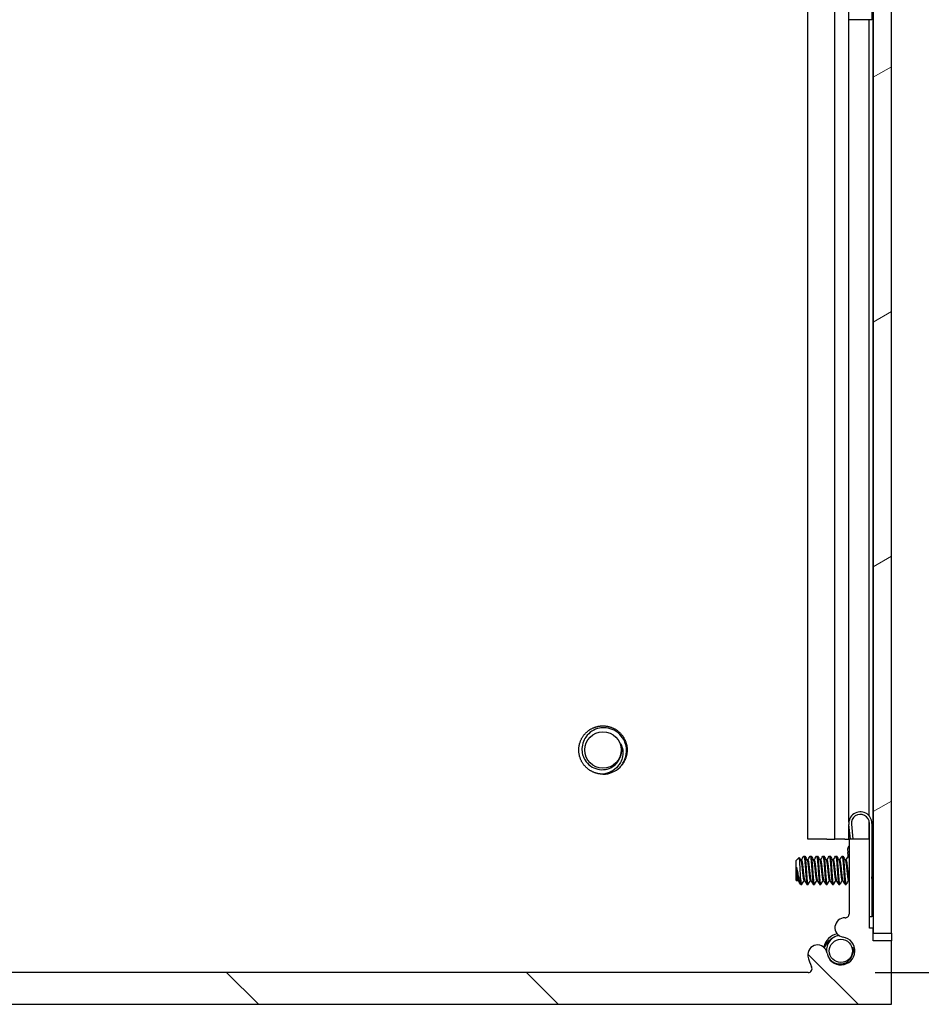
# Model space of a CAD drawing. Header units: millimetres. Extents: x 64 to 1798, y 64 to 1387.
# Tile 6 of 65: x 973 to 1063, y 470 to 568. Entities that reach past the tile are written whole.
import ezdxf

# ---------------------------------------------------------------- set-up
doc = ezdxf.new("R2010")
doc.units = ezdxf.units.MM
doc.header["$LTSCALE"] = 6.666667
for name, color, linetype, lineweight in [('Dimension (ANSI)', 7, 'Continuous', 25), ('Hatch (ANSI)', 7, 'Continuous', 18), ('Visible (ANSI)', 7, 'Continuous', 25)]:
    doc.layers.add(name, color=color, linetype=linetype, lineweight=lineweight)
doc.styles.add('Note Text (ANSI)', font='tahoma.ttf')
doc.dimstyles.new('Default - mm (ANSI)', dxfattribs={"dimscale": 6.666667, "dimtxt": 1.75, "dimasz": 1.5, "dimexe": 2, "dimexo": 1, "dimgap": 0.8, "dimtad": 0, "dimtih": 1, "dimtoh": 1, "dimrnd": 1e-08, "dimzin": 0, "dimdsep": 46, "dimtxsty": 'Note Text (ANSI)', "dimblk": 'Filled-2', "dimcen": 0.09, "dimdle": 10, "dimclrd": 256, "dimclre": 256, "dimclrt": 256, "dimadec": 1, "dimazin": 0, "dimtfac": 1.741714, "dimtofl": 0, "dimtmove": 0, "dimatfit": 3, "dimldrblk": 'Filled-1', "dimfxl": 1, "dimtolj": 1, "dimtzin": 0, "dimlwd": -1, "dimlwe": -1, "dimarcsym": 0})

# ---------------------------------------------------------------- blocks, each defined once
blk = doc.blocks.new('Filled-2')
at = {"color": 0}
for p, q in [((0, 0), (-1, 0.1667)), ((-1, 0.1667), (-1, -0.1667)), ((-1, 0), (0, 0)), ((-1, -0.1667), (0, 0))]:
    blk.add_line(p, q, dxfattribs=at)
at = {"color": 0, "flags": 128}
blk.add_lwpolyline([(-1, -0.1667), (0, 0), (-1, 0.1667), (-1, -0.1667)], dxfattribs=at)
at = {"color": 0}
blk.add_solid([(-1, -0.1667), (0, 0), (-1, 0.1667), (-1, -0.1667)], dxfattribs=at)
blk = doc.blocks.new('*D11')
at = {"layer": 'Defpoints', "color": 0, "transparency": 16777216}
for p in [(1052.027, 1025.279), (1134.705, 1025.279), (1052.027, 472.849)]:
    blk.add_point(p, dxfattribs=at)
at = {"layer": 'Dimension (ANSI)', "transparency": 16777216}
for p, q in [((1058.694, 1025.279), (1148.038, 1025.279)), ((1134.705, 1015.279), (1134.705, 773.438)), ((1134.705, 482.849), (1134.705, 724.69)), ((1058.694, 472.849), (1148.038, 472.849))]:
    blk.add_line(p, q, dxfattribs=at)
at = {"layer": 'Dimension (ANSI)', "transparency": 16777216, "xscale": 10, "yscale": 10, "zscale": 10}
for p, rotation in [((1134.705, 1025.279), 90), ((1134.705, 472.849), 270)]:
    blk.add_blockref('Filled-2', p, dxfattribs=dict(at, rotation=rotation))
at = {"layer": 'Dimension (ANSI)', "transparency": 16777216, "char_height": 11.66667, "attachment_point": 5, "style": 'Note Text (ANSI)'}
for s, insert in [('\\A1; 552.43 mm', (1134.705, 760.474)), ('\\A1;[21.749 in]', (1134.705, 736.099))]:
    blk.add_mtext(s, dxfattribs=dict(at, insert=insert))
blk = doc.blocks.new('Filled-1')
at = {"color": 0}
for p, q in [((0, 0), (-1, 0.3333)), ((-1, 0.3333), (-1, -0.3333)), ((-1, 0), (0, 0)), ((-1, -0.3333), (0, 0))]:
    blk.add_line(p, q, dxfattribs=at)
at = {"color": 0, "flags": 128}
blk.add_lwpolyline([(-1, -0.3333), (0, 0), (-1, 0.3333), (-1, -0.3333)], dxfattribs=at)
at = {"color": 0}
blk.add_solid([(-1, -0.3333), (0, 0), (-1, 0.3333), (-1, -0.3333)], dxfattribs=at)

msp = doc.modelspace()

# ---------------------------------------------------------------- hatches: boundary and pattern name
at = {"layer": 'Hatch (ANSI)'}
h = msp.add_hatch(dxfattribs=at)
h.set_pattern_fill('ANSI31', color=256, scale=169.333333, angle=-15, style=0)
h.set_pattern_definition([(30, (0, 0), (-10.58333, 18.33087), [])])
h.paths.add_polyline_path([(1060.3237, 1021.3647), (1058.5203, 1021.3647), (1058.5203, 476.7633), (1060.3237, 476.7633)])
h = msp.add_hatch(dxfattribs=at)
h.set_pattern_fill('ANSI31', color=256, scale=169.333333, angle=90, style=0)
h.set_pattern_definition([(135, (0, 0), (-14.9671, -14.9671), [])])
edge = h.paths.add_edge_path()
edge.add_line((883.2987, 476.024), (883.2987, 469.674))
edge.add_line((883.2987, 469.674), (1060.3367, 469.674))
edge.add_line((1060.3367, 469.674), (1060.3367, 476.024))
edge.add_line((1060.3367, 476.024), (1058.5077, 476.024))
edge.add_line((1058.5077, 476.024), (1058.5077, 477.294))
edge.add_line((1058.5077, 477.294), (1058.1267, 477.294))
edge.add_line((1058.1267, 477.294), (1058.1267, 486.184))
edge.add_line((1058.1267, 486.184), (1056.0947, 486.184))
edge.add_line((1056.0947, 486.184), (1056.0947, 478.6853))
edge.add_ellipse((1055.7137, 478.6853), major_axis=(0.381, 0), ratio=1, start_angle=267.543268, end_angle=360, ccw=False)
edge.add_ellipse((1055.656, 477.3403), major_axis=(0.0414, 0.9643), ratio=1, start_angle=0, end_angle=173.339678)
edge.add_ellipse((1055.2817, 475.008), major_axis=(0.2214, 1.3794), ratio=1, start_angle=108.234109, end_angle=360, ccw=False)
edge.add_ellipse((1052.9494, 474.6337), major_axis=(0.953, 0.1529), ratio=1, start_angle=0, end_angle=180)
edge.add_ellipse((1055.2817, 475.008), major_axis=(-3.2854, -0.5272), ratio=1, start_angle=0, end_angle=19.532567)
edge.add_ellipse((1052.0274, 473.23), major_axis=(0.3344, 0.1827), ratio=1, start_angle=241.350379, end_angle=360, ccw=False)
edge.add_line((1052.0274, 472.849), (891.6081, 472.849))
edge.add_ellipse((891.6081, 473.23), major_axis=(0, -0.381), ratio=1, start_angle=241.350379, end_angle=360, ccw=False)
edge.add_ellipse((888.3537, 475.008), major_axis=(2.92, -1.5953), ratio=1, start_angle=0, end_angle=19.532567)
edge.add_ellipse((890.6861, 474.6337), major_axis=(0.953, -0.1529), ratio=1, start_angle=0, end_angle=180)
edge.add_ellipse((888.3537, 475.008), major_axis=(1.3794, -0.2214), ratio=1, start_angle=108.234109, end_angle=360, ccw=False)
edge.add_ellipse((887.9794, 477.3403), major_axis=(0.1529, -0.953), ratio=1, start_angle=0, end_angle=173.339678)
edge.add_ellipse((887.9217, 478.6853), major_axis=(0.0163, -0.3806), ratio=1, start_angle=267.543268, end_angle=360, ccw=False)
edge.add_line((887.5407, 478.6853), (887.5407, 486.184))
edge.add_line((887.5407, 486.184), (885.5087, 486.184))
edge.add_line((885.5087, 486.184), (885.5087, 477.294))
edge.add_line((885.5087, 477.294), (885.1277, 477.294))
edge.add_line((885.1277, 477.294), (885.1277, 476.024))
edge.add_line((885.1277, 476.024), (883.2987, 476.024))

# ---------------------------------------------------------------- linework, layer by layer
at = {"layer": 'Visible (ANSI)'}
for p, q in [((1058.5203, 1021.3647), (1058.5203, 476.7633)), ((1060.3237, 476.7633), (1060.3237, 1021.3647)), ((1056.0637, 568.014), (1056.0637, 574.514)), ((1058.3637, 574.514), (1058.3637, 568.014)), ((1051.9712, 486.174), (1051.9712, 569.8416)), ((1054.6778, 486.174), (1054.6778, 570.0942)), ((1058.4947, 486.174), (1058.4947, 569.9688)), ((1058.3637, 568.014), (1056.0637, 568.014)), ((1056.0817, 487.8561), (1056.0817, 568.014)), ((1058.1137, 488.4809), (1058.1137, 568.014)), ((1058.1137, 486.184), (1058.1137, 487.9014)), ((1056.0817, 486.174), (1056.0817, 487.6419)), ((1056.2383, 486.184), (1056.0833, 487.6261)), ((1056.3319, 487.6528), (1056.4897, 486.184)), ((1058.1267, 486.184), (1058.1267, 487.749)), ((1058.3767, 487.749), (1058.3767, 478.399)), ((1053.8894, 486.174), (1051.9712, 486.174)), ((1053.8894, 486.174), (1054.6778, 486.174)), ((1055.6844, 486.174), (1054.6778, 486.174)), ((1055.6844, 486.174), (1056.0817, 486.174)), ((1056.0817, 486.174), (1056.0947, 486.174)), ((1058.1267, 486.184), (1056.0947, 486.184)), ((1056.0947, 486.184), (1056.0947, 478.6853)), ((1058.1267, 477.294), (1058.1267, 486.184)), ((1058.3767, 486.174), (1058.4947, 486.174)), ((1058.4947, 486.174), (1058.5203, 486.174)), ((1055.9434, 485.1843), (1055.9801, 484.8433)), ((1056.03, 484.3792), (1055.9801, 484.8433)), ((1050.7987, 484.0086), (1051.1218, 484.3317)), ((1050.7987, 484.0086), (1050.7987, 482.1163)), ((1051.2849, 484.0553), (1051.3544, 484.0553)), ((1051.5925, 484.4849), (1051.6719, 484.4849)), ((1051.9199, 484.0553), (1051.9894, 484.0553)), ((1052.2275, 484.4849), (1052.3069, 484.4849)), ((1052.5549, 484.0553), (1052.6244, 484.0553)), ((1052.8625, 484.4849), (1052.9419, 484.4849)), ((1053.1899, 484.0553), (1053.2594, 484.0553)), ((1053.4975, 484.4849), (1053.5769, 484.4849)), ((1053.8249, 484.0553), (1053.8944, 484.0553)), ((1054.1325, 484.4849), (1054.2119, 484.4849)), ((1054.4599, 484.0553), (1054.5294, 484.0553)), ((1054.7675, 484.4849), (1054.8469, 484.4849)), ((1055.0949, 484.0553), (1055.1644, 484.0553)), ((1055.4025, 484.4849), (1055.4819, 484.4849)), ((1055.7299, 484.0553), (1055.7994, 484.0553)), ((1058.3767, 484.2397), (1058.5203, 484.3833)), ((1050.8454, 483.3856), (1050.8454, 482.6178)), ((1050.7987, 482.1163), (1050.9175, 481.9976)), ((1050.9575, 482.0697), (1051.0269, 482.0697)), ((1051.275, 481.6401), (1051.275, 482.0659)), ((1051.5925, 482.0697), (1051.6619, 482.0697)), ((1052.2275, 482.0697), (1052.2969, 482.0697)), ((1052.8625, 482.0697), (1052.9319, 482.0697)), ((1053.4975, 482.0697), (1053.5669, 482.0697)), ((1054.1325, 482.0697), (1054.2019, 482.0697)), ((1054.7675, 482.0697), (1054.8369, 482.0697)), ((1055.4025, 482.0697), (1055.4719, 482.0697)), ((1056.0375, 482.0697), (1056.0947, 482.0697)), ((1051.275, 481.6401), (1051.3544, 481.6401)), ((1051.91, 481.6401), (1051.9894, 481.6401)), ((1052.545, 481.6401), (1052.6244, 481.6401)), ((1053.18, 481.6401), (1053.2594, 481.6401)), ((1053.815, 481.6401), (1053.8944, 481.6401)), ((1054.45, 481.6401), (1054.5294, 481.6401)), ((1055.085, 481.6401), (1055.1644, 481.6401)), ((1055.72, 481.6401), (1055.7994, 481.6401)), ((1058.4401, 481.8219), (1058.5203, 481.7417)), ((1056.0833, 478.6009), (1056.0856, 478.6026)), ((1056.0848, 478.5989), (1056.0833, 478.6009)), ((1058.3767, 478.399), (1058.1267, 478.399)), ((1058.5077, 477.294), (1058.1267, 477.294)), ((1058.5077, 476.024), (1058.5077, 477.294)), ((1060.3367, 476.024), (1058.5077, 476.024)), ((1058.5203, 476.7633), (1060.3237, 476.7633)), ((1060.3237, 476.7633), (1060.3237, 476.024)), ((1060.3367, 469.674), (1060.3367, 476.024)), ((1052.0274, 472.849), (891.6081, 472.849)), ((883.2987, 469.674), (1060.3367, 469.674))]:
    msp.add_line(p, q, dxfattribs=at)
for centre, radius in [((1031.5297, 495.074), 1.8177), ((1055.2817, 475.008), 1.1573)]:
    msp.add_circle(centre, radius, dxfattribs=at)
for centre, radius, start, end in [((1031.5297, 495.074), 1.876, 333.644372, 18.644372), ((1031.5297, 495.074), 2.413, 270, 315), ((1057.2267, 487.749), 1.15, 0, 186.134146), ((1057.2267, 487.749), 0.9, 0, 186.134146), ((1056.5363, 485.0918), 0.6, 137.382808, 171.134146), ((1055.656, 477.3403), 0.9652, 87.543268, 260.882946), ((1055.7137, 478.6853), 0.381, 267.543268, 0), ((1055.2817, 475.008), 1.75, 102.031061, 167.968939), ((1055.2817, 475.008), 1.397, 189.117054, 80.882946), ((1052.9494, 474.6337), 0.9652, 9.117054, 189.117054), ((1055.2817, 475.008), 1.2156, 333.644372, 18.644372), ((1055.2817, 475.008), 3.3274, 189.117054, 208.649621), ((1052.0274, 473.23), 0.381, 270, 28.649621)]:
    msp.add_arc(centre, radius, start, end, dxfattribs=at)
for points, weights, knots in [([(1029.1167, 495.074), (1029.1167, 496.0735), (1029.8235, 496.7802), (1030.5302, 497.487), (1031.5297, 497.487), (1032.5292, 497.487), (1033.236, 496.7802), (1033.9427, 496.0735), (1033.9427, 495.074)], [1, 0.923879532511, 1, 0.923879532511, 1, 0.923879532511, 1, 0.923879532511, 1], [0.076923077, 0.076923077, 0.076923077, 0.086538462, 0.086538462, 0.096153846, 0.096153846, 0.105769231, 0.105769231, 0.115384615, 0.115384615, 0.115384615]), ([(1031.5297, 492.661), (1030.5302, 492.661), (1029.8235, 493.3677), (1029.1167, 494.0745), (1029.1167, 495.074)], [1, 0.923879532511, 1, 0.923879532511, 1], [0.057692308, 0.057692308, 0.057692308, 0.067307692, 0.067307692, 0.076923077, 0.076923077, 0.076923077]), ([(1051.2946, 484.038), (1051.3123, 484.0067), (1051.3279, 483.9223), (1051.3808, 483.6357), (1051.4337, 483.0625), (1051.4867, 482.4893), (1051.5396, 482.2027), (1051.5641, 482.0697), (1051.5925, 482.0697)], [0.941196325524, 0.956426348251, 1, 0.866025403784, 1, 0.866025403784, 1, 0.933012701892, 0.933012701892], [0.079945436, 0.079945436, 0.079945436, 0.083333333, 0.083333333, 0.09375, 0.09375, 0.104166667, 0.104166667, 0.109375, 0.109375, 0.109375]), ([(1051.3544, 484.0553), (1051.3827, 484.0553), (1051.4073, 483.9223), (1051.4602, 483.6357), (1051.5131, 483.0625), (1051.566, 482.4893), (1051.6189, 482.2027), (1051.6345, 482.1183), (1051.6522, 482.0869)], [0.933012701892, 0.933012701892, 1, 0.866025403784, 1, 0.866025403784, 1, 0.956426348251, 0.941196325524], [0.078125, 0.078125, 0.078125, 0.083333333, 0.083333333, 0.09375, 0.09375, 0.104166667, 0.104166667, 0.107554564, 0.107554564, 0.107554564]), ([(1051.5785, 484.4725), (1051.6142, 484.5363), (1051.6454, 484.2943), (1051.6983, 483.8837), (1051.7512, 483.0625)], [0.937106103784, 0.916453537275, 1, 0.866025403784, 1], [0.076837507, 0.076837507, 0.076837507, 0.083333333, 0.083333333, 0.09375, 0.09375, 0.09375]), ([(1051.6719, 484.4849), (1051.7002, 484.4849), (1051.7248, 484.2943), (1051.7777, 483.8837), (1051.8306, 483.0625)], [0.933012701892, 0.933012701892, 1, 0.866025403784, 1], [0.140625, 0.140625, 0.140625, 0.145833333, 0.145833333, 0.15625, 0.15625, 0.15625]), ([(1051.9296, 484.038), (1051.9473, 484.0067), (1051.9629, 483.9223), (1052.0158, 483.6357), (1052.0687, 483.0625), (1052.1217, 482.4893), (1052.1746, 482.2027), (1052.1991, 482.0697), (1052.2275, 482.0697)], [0.941196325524, 0.956426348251, 1, 0.866025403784, 1, 0.866025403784, 1, 0.933012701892, 0.933012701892], [0.142445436, 0.142445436, 0.142445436, 0.145833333, 0.145833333, 0.15625, 0.15625, 0.166666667, 0.166666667, 0.171875, 0.171875, 0.171875]), ([(1051.9894, 484.0553), (1052.0177, 484.0553), (1052.0423, 483.9223), (1052.0952, 483.6357), (1052.1481, 483.0625), (1052.201, 482.4893), (1052.2539, 482.2027), (1052.2695, 482.1183), (1052.2872, 482.0869)], [0.933012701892, 0.933012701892, 1, 0.866025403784, 1, 0.866025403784, 1, 0.956426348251, 0.941196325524], [0.140625, 0.140625, 0.140625, 0.145833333, 0.145833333, 0.15625, 0.15625, 0.166666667, 0.166666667, 0.170054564, 0.170054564, 0.170054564]), ([(1052.2135, 484.4725), (1052.2492, 484.5363), (1052.2804, 484.2943), (1052.3333, 483.8837), (1052.3862, 483.0625)], [0.937106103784, 0.916453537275, 1, 0.866025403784, 1], [0.139337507, 0.139337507, 0.139337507, 0.145833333, 0.145833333, 0.15625, 0.15625, 0.15625]), ([(1052.3069, 484.4849), (1052.3352, 484.4849), (1052.3598, 484.2943), (1052.4127, 483.8837), (1052.4656, 483.0625)], [0.933012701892, 0.933012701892, 1, 0.866025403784, 1], [0.203125, 0.203125, 0.203125, 0.208333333, 0.208333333, 0.21875, 0.21875, 0.21875]), ([(1052.5646, 484.038), (1052.5823, 484.0067), (1052.5979, 483.9223), (1052.6508, 483.6357), (1052.7037, 483.0625), (1052.7567, 482.4893), (1052.8096, 482.2027), (1052.8341, 482.0697), (1052.8625, 482.0697)], [0.941196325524, 0.956426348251, 1, 0.866025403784, 1, 0.866025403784, 1, 0.933012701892, 0.933012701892], [0.204945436, 0.204945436, 0.204945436, 0.208333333, 0.208333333, 0.21875, 0.21875, 0.229166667, 0.229166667, 0.234375, 0.234375, 0.234375]), ([(1052.6244, 484.0553), (1052.6527, 484.0553), (1052.6773, 483.9223), (1052.7302, 483.6357), (1052.7831, 483.0625), (1052.836, 482.4893), (1052.8889, 482.2027), (1052.9045, 482.1183), (1052.9222, 482.0869)], [0.933012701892, 0.933012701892, 1, 0.866025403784, 1, 0.866025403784, 1, 0.956426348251, 0.941196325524], [0.203125, 0.203125, 0.203125, 0.208333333, 0.208333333, 0.21875, 0.21875, 0.229166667, 0.229166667, 0.232554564, 0.232554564, 0.232554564]), ([(1052.8485, 484.4725), (1052.8842, 484.5363), (1052.9154, 484.2943), (1052.9683, 483.8837), (1053.0212, 483.0625)], [0.937106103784, 0.916453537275, 1, 0.866025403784, 1], [0.201837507, 0.201837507, 0.201837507, 0.208333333, 0.208333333, 0.21875, 0.21875, 0.21875]), ([(1052.9419, 484.4849), (1052.9702, 484.4849), (1052.9948, 484.2943), (1053.0477, 483.8837), (1053.1006, 483.0625)], [0.933012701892, 0.933012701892, 1, 0.866025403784, 1], [0.265625, 0.265625, 0.265625, 0.270833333, 0.270833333, 0.28125, 0.28125, 0.28125]), ([(1053.1996, 484.038), (1053.2173, 484.0067), (1053.2329, 483.9223), (1053.2858, 483.6357), (1053.3387, 483.0625), (1053.3917, 482.4893), (1053.4446, 482.2027), (1053.4691, 482.0697), (1053.4975, 482.0697)], [0.941196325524, 0.956426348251, 1, 0.866025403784, 1, 0.866025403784, 1, 0.933012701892, 0.933012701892], [0.267445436, 0.267445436, 0.267445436, 0.270833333, 0.270833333, 0.28125, 0.28125, 0.291666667, 0.291666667, 0.296875, 0.296875, 0.296875]), ([(1053.2594, 484.0553), (1053.2877, 484.0553), (1053.3123, 483.9223), (1053.3652, 483.6357), (1053.4181, 483.0625), (1053.471, 482.4893), (1053.5239, 482.2027), (1053.5395, 482.1183), (1053.5572, 482.0869)], [0.933012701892, 0.933012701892, 1, 0.866025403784, 1, 0.866025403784, 1, 0.956426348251, 0.941196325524], [0.265625, 0.265625, 0.265625, 0.270833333, 0.270833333, 0.28125, 0.28125, 0.291666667, 0.291666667, 0.295054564, 0.295054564, 0.295054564]), ([(1053.4835, 484.4725), (1053.5192, 484.5363), (1053.5504, 484.2943), (1053.6033, 483.8837), (1053.6562, 483.0625)], [0.937106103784, 0.916453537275, 1, 0.866025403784, 1], [0.264337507, 0.264337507, 0.264337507, 0.270833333, 0.270833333, 0.28125, 0.28125, 0.28125]), ([(1053.5769, 484.4849), (1053.6052, 484.4849), (1053.6298, 484.2943), (1053.6827, 483.8837), (1053.7356, 483.0625)], [0.933012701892, 0.933012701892, 1, 0.866025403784, 1], [0.328125, 0.328125, 0.328125, 0.333333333, 0.333333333, 0.34375, 0.34375, 0.34375]), ([(1053.8346, 484.038), (1053.8523, 484.0067), (1053.8679, 483.9223), (1053.9208, 483.6357), (1053.9737, 483.0625), (1054.0267, 482.4893), (1054.0796, 482.2027), (1054.1041, 482.0697), (1054.1325, 482.0697)], [0.941196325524, 0.956426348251, 1, 0.866025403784, 1, 0.866025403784, 1, 0.933012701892, 0.933012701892], [0.329945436, 0.329945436, 0.329945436, 0.333333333, 0.333333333, 0.34375, 0.34375, 0.354166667, 0.354166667, 0.359375, 0.359375, 0.359375]), ([(1053.8944, 484.0553), (1053.9227, 484.0553), (1053.9473, 483.9223), (1054.0002, 483.6357), (1054.0531, 483.0625), (1054.106, 482.4893), (1054.1589, 482.2027), (1054.1745, 482.1183), (1054.1922, 482.0869)], [0.933012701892, 0.933012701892, 1, 0.866025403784, 1, 0.866025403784, 1, 0.956426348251, 0.941196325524], [0.328125, 0.328125, 0.328125, 0.333333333, 0.333333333, 0.34375, 0.34375, 0.354166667, 0.354166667, 0.357554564, 0.357554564, 0.357554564]), ([(1054.1185, 484.4725), (1054.1542, 484.5363), (1054.1854, 484.2943), (1054.2383, 483.8837), (1054.2912, 483.0625)], [0.937106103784, 0.916453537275, 1, 0.866025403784, 1], [0.326837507, 0.326837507, 0.326837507, 0.333333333, 0.333333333, 0.34375, 0.34375, 0.34375]), ([(1054.2119, 484.4849), (1054.2402, 484.4849), (1054.2648, 484.2943), (1054.3177, 483.8837), (1054.3706, 483.0625)], [0.933012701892, 0.933012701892, 1, 0.866025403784, 1], [0.390625, 0.390625, 0.390625, 0.395833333, 0.395833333, 0.40625, 0.40625, 0.40625]), ([(1054.4696, 484.038), (1054.4873, 484.0067), (1054.5029, 483.9223), (1054.5558, 483.6357), (1054.6087, 483.0625), (1054.6617, 482.4893), (1054.7146, 482.2027), (1054.7391, 482.0697), (1054.7675, 482.0697)], [0.941196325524, 0.956426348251, 1, 0.866025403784, 1, 0.866025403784, 1, 0.933012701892, 0.933012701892], [0.392445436, 0.392445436, 0.392445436, 0.395833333, 0.395833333, 0.40625, 0.40625, 0.416666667, 0.416666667, 0.421875, 0.421875, 0.421875]), ([(1054.5294, 484.0553), (1054.5577, 484.0553), (1054.5823, 483.9223), (1054.6352, 483.6357), (1054.6881, 483.0625), (1054.741, 482.4893), (1054.7939, 482.2027), (1054.8095, 482.1183), (1054.8272, 482.0869)], [0.933012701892, 0.933012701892, 1, 0.866025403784, 1, 0.866025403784, 1, 0.956426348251, 0.941196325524], [0.390625, 0.390625, 0.390625, 0.395833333, 0.395833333, 0.40625, 0.40625, 0.416666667, 0.416666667, 0.420054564, 0.420054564, 0.420054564]), ([(1054.7535, 484.4725), (1054.7892, 484.5363), (1054.8204, 484.2943), (1054.8733, 483.8837), (1054.9262, 483.0625)], [0.937106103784, 0.916453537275, 1, 0.866025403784, 1], [0.389337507, 0.389337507, 0.389337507, 0.395833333, 0.395833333, 0.40625, 0.40625, 0.40625]), ([(1054.8469, 484.4849), (1054.8752, 484.4849), (1054.8998, 484.2943), (1054.9527, 483.8837), (1055.0056, 483.0625)], [0.933012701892, 0.933012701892, 1, 0.866025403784, 1], [0.453125, 0.453125, 0.453125, 0.458333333, 0.458333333, 0.46875, 0.46875, 0.46875]), ([(1055.1046, 484.038), (1055.1223, 484.0067), (1055.1379, 483.9223), (1055.1908, 483.6357), (1055.2437, 483.0625), (1055.2967, 482.4893), (1055.3496, 482.2027), (1055.3741, 482.0697), (1055.4025, 482.0697)], [0.941196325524, 0.956426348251, 1, 0.866025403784, 1, 0.866025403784, 1, 0.933012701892, 0.933012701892], [0.454945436, 0.454945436, 0.454945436, 0.458333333, 0.458333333, 0.46875, 0.46875, 0.479166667, 0.479166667, 0.484375, 0.484375, 0.484375]), ([(1055.1644, 484.0553), (1055.1927, 484.0553), (1055.2173, 483.9223), (1055.2702, 483.6357), (1055.3231, 483.0625), (1055.376, 482.4893), (1055.4289, 482.2027), (1055.4445, 482.1183), (1055.4622, 482.0869)], [0.933012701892, 0.933012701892, 1, 0.866025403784, 1, 0.866025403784, 1, 0.956426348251, 0.941196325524], [0.453125, 0.453125, 0.453125, 0.458333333, 0.458333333, 0.46875, 0.46875, 0.479166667, 0.479166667, 0.482554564, 0.482554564, 0.482554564]), ([(1055.3885, 484.4725), (1055.4242, 484.5363), (1055.4554, 484.2943), (1055.5083, 483.8837), (1055.5612, 483.0625)], [0.937106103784, 0.916453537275, 1, 0.866025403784, 1], [0.451837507, 0.451837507, 0.451837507, 0.458333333, 0.458333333, 0.46875, 0.46875, 0.46875]), ([(1055.4819, 484.4849), (1055.5102, 484.4849), (1055.5348, 484.2943), (1055.5877, 483.8837), (1055.6406, 483.0625)], [0.933012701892, 0.933012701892, 1, 0.866025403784, 1], [0.515625, 0.515625, 0.515625, 0.520833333, 0.520833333, 0.53125, 0.53125, 0.53125]), ([(1055.7396, 484.038), (1055.7573, 484.0067), (1055.7729, 483.9223), (1055.8258, 483.6357), (1055.8787, 483.0625), (1055.9317, 482.4893), (1055.9846, 482.2027), (1056.0091, 482.0697), (1056.0375, 482.0697)], [0.941196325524, 0.956426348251, 1, 0.866025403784, 1, 0.866025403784, 1, 0.933012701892, 0.933012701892], [0.517445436, 0.517445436, 0.517445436, 0.520833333, 0.520833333, 0.53125, 0.53125, 0.541666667, 0.541666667, 0.546875, 0.546875, 0.546875]), ([(1055.7994, 484.0553), (1055.8277, 484.0553), (1055.8523, 483.9223), (1055.9052, 483.6357), (1055.9581, 483.0625), (1056.011, 482.4893), (1056.0639, 482.2027), (1056.0784, 482.1244), (1056.0947, 482.0916)], [0.933012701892, 0.933012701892, 1, 0.866025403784, 1, 0.866025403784, 1, 0.959436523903, 0.943435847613], [0.515625, 0.515625, 0.515625, 0.520833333, 0.520833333, 0.53125, 0.53125, 0.541666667, 0.541666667, 0.54482052, 0.54482052, 0.54482052]), ([(1056.0717, 484.4086), (1056.0815, 484.3638), (1056.0904, 484.2943), (1056.0925, 484.2777), (1056.0947, 484.2598)], [0.95870478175, 0.974498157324, 1, 0.993785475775, 0.988147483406], [0.5188505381, 0.5188505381, 0.5188505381, 0.5208333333, 0.5208333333, 0.5213165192, 0.5213165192, 0.5213165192]), ([(1050.8454, 483.3856), (1050.8628, 483.2286), (1050.8781, 483.0625), (1050.931, 482.4893), (1050.9839, 482.2027), (1050.9995, 482.1183), (1051.0172, 482.0869)], [0.941670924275, 0.957095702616, 1, 0.866025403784, 1, 0.956426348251, 0.941196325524], [0.027914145, 0.027914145, 0.027914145, 0.03125, 0.03125, 0.041666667, 0.041666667, 0.045054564, 0.045054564, 0.045054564]), ([(1051.7512, 483.0625), (1051.8042, 482.2413), (1051.8571, 481.8306), (1051.8816, 481.6401), (1051.91, 481.6401)], [1, 0.866025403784, 1, 0.933012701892, 0.933012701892], [0.09375, 0.09375, 0.09375, 0.104166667, 0.104166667, 0.109375, 0.109375, 0.109375]), ([(1051.8306, 483.0625), (1051.8835, 482.2413), (1051.9364, 481.8306), (1051.9676, 481.5887), (1052.0033, 481.6525)], [1, 0.866025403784, 1, 0.916453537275, 0.937106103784], [0.15625, 0.15625, 0.15625, 0.166666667, 0.166666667, 0.173162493, 0.173162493, 0.173162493]), ([(1052.3862, 483.0625), (1052.4392, 482.2413), (1052.4921, 481.8306), (1052.5166, 481.6401), (1052.545, 481.6401)], [1, 0.866025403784, 1, 0.933012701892, 0.933012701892], [0.15625, 0.15625, 0.15625, 0.166666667, 0.166666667, 0.171875, 0.171875, 0.171875]), ([(1052.4656, 483.0625), (1052.5185, 482.2413), (1052.5714, 481.8306), (1052.6026, 481.5887), (1052.6383, 481.6525)], [1, 0.866025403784, 1, 0.916453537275, 0.937106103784], [0.21875, 0.21875, 0.21875, 0.229166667, 0.229166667, 0.235662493, 0.235662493, 0.235662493]), ([(1053.0212, 483.0625), (1053.0742, 482.2413), (1053.1271, 481.8306), (1053.1516, 481.6401), (1053.18, 481.6401)], [1, 0.866025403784, 1, 0.933012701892, 0.933012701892], [0.21875, 0.21875, 0.21875, 0.229166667, 0.229166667, 0.234375, 0.234375, 0.234375]), ([(1053.1006, 483.0625), (1053.1535, 482.2413), (1053.2064, 481.8306), (1053.2376, 481.5887), (1053.2733, 481.6525)], [1, 0.866025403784, 1, 0.916453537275, 0.937106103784], [0.28125, 0.28125, 0.28125, 0.291666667, 0.291666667, 0.298162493, 0.298162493, 0.298162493]), ([(1053.6562, 483.0625), (1053.7092, 482.2413), (1053.7621, 481.8306), (1053.7866, 481.6401), (1053.815, 481.6401)], [1, 0.866025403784, 1, 0.933012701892, 0.933012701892], [0.28125, 0.28125, 0.28125, 0.291666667, 0.291666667, 0.296875, 0.296875, 0.296875]), ([(1053.7356, 483.0625), (1053.7885, 482.2413), (1053.8414, 481.8306), (1053.8726, 481.5887), (1053.9083, 481.6525)], [1, 0.866025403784, 1, 0.916453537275, 0.937106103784], [0.34375, 0.34375, 0.34375, 0.354166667, 0.354166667, 0.360662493, 0.360662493, 0.360662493]), ([(1054.2912, 483.0625), (1054.3442, 482.2413), (1054.3971, 481.8306), (1054.4216, 481.6401), (1054.45, 481.6401)], [1, 0.866025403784, 1, 0.933012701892, 0.933012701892], [0.34375, 0.34375, 0.34375, 0.354166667, 0.354166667, 0.359375, 0.359375, 0.359375]), ([(1054.3706, 483.0625), (1054.4235, 482.2413), (1054.4764, 481.8306), (1054.5076, 481.5887), (1054.5433, 481.6525)], [1, 0.866025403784, 1, 0.916453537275, 0.937106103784], [0.40625, 0.40625, 0.40625, 0.416666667, 0.416666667, 0.423162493, 0.423162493, 0.423162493]), ([(1054.9262, 483.0625), (1054.9792, 482.2413), (1055.0321, 481.8306), (1055.0566, 481.6401), (1055.085, 481.6401)], [1, 0.866025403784, 1, 0.933012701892, 0.933012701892], [0.40625, 0.40625, 0.40625, 0.416666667, 0.416666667, 0.421875, 0.421875, 0.421875]), ([(1055.0056, 483.0625), (1055.0585, 482.2413), (1055.1114, 481.8306), (1055.1426, 481.5887), (1055.1783, 481.6525)], [1, 0.866025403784, 1, 0.916453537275, 0.937106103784], [0.46875, 0.46875, 0.46875, 0.479166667, 0.479166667, 0.485662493, 0.485662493, 0.485662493]), ([(1055.5612, 483.0625), (1055.6142, 482.2413), (1055.6671, 481.8306), (1055.6916, 481.6401), (1055.72, 481.6401)], [1, 0.866025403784, 1, 0.933012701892, 0.933012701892], [0.46875, 0.46875, 0.46875, 0.479166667, 0.479166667, 0.484375, 0.484375, 0.484375]), ([(1055.6406, 483.0625), (1055.6935, 482.2413), (1055.7464, 481.8306), (1055.7776, 481.5887), (1055.8133, 481.6525)], [1, 0.866025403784, 1, 0.916453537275, 0.937106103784], [0.53125, 0.53125, 0.53125, 0.541666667, 0.541666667, 0.548162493, 0.548162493, 0.548162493]), ([(1050.8454, 482.6178), (1050.8771, 482.3516), (1050.9046, 482.2027), (1050.9291, 482.0697), (1050.9575, 482.0697)], [0.933829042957, 0.925617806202, 1, 0.933012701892, 0.933012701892], [0.035883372, 0.035883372, 0.035883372, 0.041666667, 0.041666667, 0.046875, 0.046875, 0.046875]), ([(1051.275, 482.0659), (1051.289, 481.9276), (1051.3014, 481.8306), (1051.3326, 481.5887), (1051.3683, 481.6525)], [0.948065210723, 0.96476686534, 1, 0.916453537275, 0.937106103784], [0.1014272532, 0.1014272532, 0.1014272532, 0.1041666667, 0.1041666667, 0.1106624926, 0.1106624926, 0.1106624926])]:
    msp.add_rational_spline(points, weights, degree=2, knots=knots, dxfattribs=at)
for points, knots in [([(1033.8789, 495.074), (1033.8698, 495.352), (1033.8144, 495.5707), (1033.6946, 495.9312), (1033.5995, 496.1237), (1033.3279, 496.523), (1033.1189, 496.7473), (1032.7196, 497.0086), (1032.5905, 497.0763), (1032.1936, 497.2377), (1031.9135, 497.2939), (1031.4852, 497.2982), (1031.3408, 497.2856), (1030.9258, 497.2069), (1030.666, 497.1041), (1030.2096, 496.8142), (1029.9921, 496.6195), (1029.6856, 496.1795), (1029.5862, 495.9728), (1029.4432, 495.4891), (1029.4293, 495.2522), (1029.4359, 495.074)], [-0.53135799, -0.53135799, -0.53135799, -0.53135799, -0.48495847, -0.48495847, -0.42525004, -0.42525004, -0.35006367, -0.35006367, -0.31711145, -0.31711145, -0.25296075, -0.25296075, -0.22004808, -0.22004808, -0.15737762, -0.15737762, -0.09767705, -0.09767705, -0.05355355, -0.05355355, -0.000001, -0.000001, -0.000001, -0.000001]), ([(1029.4359, 495.074), (1029.4443, 494.8451), (1029.4876, 494.6637), (1029.5839, 494.3592), (1029.659, 494.1977), (1029.885, 493.8407), (1030.0631, 493.6406), (1030.5067, 493.3245), (1030.7485, 493.2158), (1031.2415, 493.1025), (1031.5067, 493.087), (1032.0218, 493.1756), (1032.2518, 493.2619), (1032.6786, 493.5219), (1032.823, 493.669), (1033.0307, 493.9054), (1033.1338, 494.0669), (1033.2107, 494.2411)], [-0.3227708, -0.3227708, -0.3227708, -0.3227708, -0.29549718, -0.29549718, -0.26142943, -0.26142943, -0.21435094, -0.21435094, -0.17052081, -0.17052081, -0.1299024, -0.1299024, -0.09448701, -0.09448701, -0.05719334, -0.05719334, 0, 0, 0, 0]), ([(1033.4975, 495.074), (1033.5167, 494.9332), (1033.5336, 494.7081), (1033.4456, 494.2164), (1033.3727, 494.0081), (1033.1995, 493.6878), (1033.1192, 493.571), (1032.8363, 493.2352), (1032.6055, 493.0491), (1032.2229, 492.847), (1032.0943, 492.7934), (1031.7739, 492.693), (1031.6186, 492.6709), (1031.5297, 492.661)], [-0.17518901, -0.17518901, -0.17518901, -0.17518901, -0.13651499, -0.13651499, -0.10626258, -0.10626258, -0.08634585, -0.08634585, -0.04603942, -0.04603942, -0.02698483, -0.02698483, 0, 0, 0, 0]), ([(1033.236, 493.3677), (1033.3648, 493.505), (1033.4566, 493.6343), (1033.6062, 493.8769), (1033.6736, 494.0141), (1033.8752, 494.5493), (1033.885, 494.8865), (1033.8789, 495.074)], [-0.094562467, -0.094562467, -0.094562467, -0.094562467, -0.076777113, -0.076777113, -0.056300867, -0.056300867, -0.000001, -0.000001, -0.000001, -0.000001]), ([(1051.2239, 483.0625), (1051.2171, 483.2208), (1051.211, 483.345), (1051.2002, 483.5544), (1051.1942, 483.6613), (1051.1797, 483.8971), (1051.1712, 484.0158), (1051.1593, 484.156), (1051.1556, 484.1971), (1051.1437, 484.2965), (1051.1351, 484.3316), (1051.1247, 484.3337), (1051.1232, 484.3331), (1051.1218, 484.3317)], [-0.3275077, -0.3275077, -0.3275077, -0.3275077, -0.298679, -0.298679, -0.26513723, -0.26513723, -0.21824944, -0.21824944, -0.19498337, -0.19498337, -0.1484776, -0.1484776, -0.14089425, -0.14089425, -0.14089425, -0.14089425]), ([(1050.9188, 483.0625), (1050.9289, 483.0103), (1050.9481, 482.9114), (1050.9922, 482.691), (1051.0107, 482.6001), (1051.0575, 482.3731), (1051.0851, 482.2429), (1051.1453, 481.9737), (1051.1703, 481.8731), (1051.2198, 481.7234), (1051.2477, 481.6674), (1051.275, 481.6401)], [-0.16946906, -0.16946906, -0.16946906, -0.16946906, -0.14210049, -0.14210049, -0.12254616, -0.12254616, -0.09176944, -0.09176944, -0.05039984, -0.05039984, 0, 0, 0, 0]), ([(1051.275, 482.0659), (1051.2665, 482.2019), (1051.2578, 482.3588), (1051.249, 482.5295), (1051.2446, 482.6148), (1051.2403, 482.7021), (1051.2361, 482.7913), (1051.2319, 482.8805), (1051.2278, 482.9724), (1051.2239, 483.0625)], [0, 0, 0, 0, 0.0005404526, 0.0005404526, 0.0005404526, 0.0008106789, 0.0008106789, 0.0008106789, 0.0010809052, 0.0010809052, 0.0010809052, 0.0010809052]), ([(1050.9292, 482.0019), (1050.9235, 481.9918), (1050.9177, 481.9934), (1050.9028, 482.0277), (1050.8939, 482.076), (1050.8778, 482.2196), (1050.8711, 482.2973), (1050.859, 482.4393), (1050.8522, 482.5253), (1050.8454, 482.6178)], [-0.09938098, -0.09938098, -0.09938098, -0.09938098, -0.08213524, -0.08213524, -0.055703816, -0.055703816, -0.030124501, -0.030124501, 0, 0, 0, 0]), ([(1058.4401, 481.8219), (1058.4322, 481.8298), (1058.4243, 481.863), (1058.4102, 481.9685), (1058.403, 482.0464), (1058.3879, 482.2433), (1058.3824, 482.321), (1058.3767, 482.405)], [-0.52990335, -0.52990335, -0.52990335, -0.52990335, -0.4386463, -0.4386463, -0.36077455, -0.36077455, -0.31839282, -0.31839282, -0.31839282, -0.31839282]), ([(1054.5849, 476.3614), (1054.5739, 476.3555), (1054.563, 476.3496), (1054.5462, 476.3402), (1054.5403, 476.3369), (1054.5307, 476.3315), (1054.5271, 476.3294), (1054.52, 476.3253), (1054.5167, 476.3234), (1054.509, 476.3189), (1054.5047, 476.3164), (1054.4934, 476.3097), (1054.4865, 476.3055), (1054.4426, 476.279), (1054.4064, 476.2556), (1054.2603, 476.1554), (1054.1568, 476.07), (1053.8742, 475.7925), (1053.7201, 475.5775), (1053.6059, 475.3412)], [-0.14423483, -0.14423483, -0.14423483, -0.14423483, -0.14052602, -0.14052602, -0.13850239, -0.13850239, -0.13723881, -0.13723881, -0.13607836, -0.13607836, -0.13459399, -0.13459399, -0.13217262, -0.13217262, -0.11932022, -0.11932022, -0.07941382, -0.07941382, -0.00050041, -0.00050041, -0.00050041, -0.00050041]), ([(1054.5849, 476.3614), (1054.5707, 476.3531), (1054.5567, 476.3445), (1054.3854, 476.2366), (1054.2339, 476.1012), (1054.0183, 475.794), (1053.9477, 475.6462), (1053.8479, 475.2982), (1053.8418, 475.1296), (1053.8483, 475.008)], [-0.10890988, -0.10890988, -0.10890988, -0.10890988, -0.10545875, -0.10545875, -0.06644341, -0.06644341, -0.03659642, -0.03659642, -0.000001, -0.000001, -0.000001, -0.000001]), ([(1055.1026, 476.5496), (1055.0933, 476.548), (1055.0841, 476.5464), (1055.0181, 476.534), (1054.9621, 476.5201), (1054.9072, 476.5032)], [-0.147755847, -0.147755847, -0.147755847, -0.147755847, -0.14578624, -0.14578624, -0.133677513, -0.133677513, -0.133677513, -0.133677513]), ([(1054.0219, 474.4044), (1054.0361, 474.3786), (1054.0512, 474.3533), (1054.1564, 474.189), (1054.2765, 474.0559), (1054.572, 473.8452), (1054.7352, 473.7721), (1055.0681, 473.6966), (1055.2456, 473.6874), (1055.5836, 473.7467), (1055.7339, 473.8034), (1056.0073, 473.9705), (1056.1051, 474.066), (1056.254, 474.2389), (1056.3219, 474.3493), (1056.371, 474.4683)], [-0.21430823, -0.21430823, -0.21430823, -0.21430823, -0.20745079, -0.20745079, -0.16890819, -0.16890819, -0.13215384, -0.13215384, -0.09808162, -0.09808162, -0.06858842, -0.06858842, -0.0387126, -0.0387126, 0, 0, 0, 0])]:
    msp.add_open_spline(points, degree=3, knots=knots, dxfattribs=at)
for points in [[(1033.3073, 495.6737), (1033.4052, 495.4851), (1033.4687, 495.285), (1033.4975, 495.074)], [(1051.1317, 484.3279), (1051.1859, 484.2312), (1051.2402, 484.1346), (1051.2946, 484.038)], [(1051.3444, 484.0553), (1051.4228, 484.1942), (1051.5007, 484.3333), (1051.5785, 484.4725)], [(1051.6858, 484.4725), (1051.7669, 484.3275), (1051.848, 484.1826), (1051.9296, 484.038)], [(1051.9794, 484.0553), (1052.0578, 484.1942), (1052.1357, 484.3333), (1052.2135, 484.4725)], [(1052.3208, 484.4725), (1052.4019, 484.3275), (1052.483, 484.1826), (1052.5646, 484.038)], [(1052.6144, 484.0553), (1052.6928, 484.1942), (1052.7707, 484.3333), (1052.8485, 484.4725)], [(1052.9558, 484.4725), (1053.0369, 484.3275), (1053.118, 484.1826), (1053.1996, 484.038)], [(1053.2494, 484.0553), (1053.3278, 484.1942), (1053.4057, 484.3333), (1053.4835, 484.4725)], [(1053.5908, 484.4725), (1053.6719, 484.3275), (1053.753, 484.1826), (1053.8346, 484.038)], [(1053.8844, 484.0553), (1053.9628, 484.1942), (1054.0407, 484.3333), (1054.1185, 484.4725)], [(1054.2258, 484.4725), (1054.3069, 484.3275), (1054.388, 484.1826), (1054.4696, 484.038)], [(1054.5194, 484.0553), (1054.5978, 484.1942), (1054.6757, 484.3333), (1054.7535, 484.4725)], [(1054.8608, 484.4725), (1054.9419, 484.3275), (1055.023, 484.1826), (1055.1046, 484.038)], [(1055.1544, 484.0553), (1055.2328, 484.1942), (1055.3107, 484.3333), (1055.3885, 484.4725)], [(1055.4958, 484.4725), (1055.5769, 484.3275), (1055.658, 484.1826), (1055.7396, 484.038)], [(1055.7894, 484.0553), (1055.8667, 484.1924), (1055.9437, 484.3297), (1056.0205, 484.4671)], [(1058.5051, 484.368), (1058.5102, 484.3771), (1058.5153, 484.3862), (1058.5203, 484.3952)], [(1050.8454, 483.3856), (1050.8721, 483.2868), (1050.8967, 483.177), (1050.9188, 483.0625)], [(1050.9674, 482.0697), (1050.9547, 482.0471), (1050.9419, 482.0245), (1050.9292, 482.0019)], [(1051.243, 481.6848), (1051.1679, 481.8189), (1051.0927, 481.953), (1051.0172, 482.0869)], [(1051.6024, 482.0697), (1051.5241, 481.9308), (1051.4461, 481.7917), (1051.3683, 481.6525)], [(1051.896, 481.6525), (1051.815, 481.7974), (1051.7338, 481.9423), (1051.6522, 482.0869)], [(1052.2374, 482.0697), (1052.1591, 481.9308), (1052.0811, 481.7917), (1052.0033, 481.6525)], [(1052.531, 481.6525), (1052.45, 481.7974), (1052.3688, 481.9423), (1052.2872, 482.0869)], [(1052.8724, 482.0697), (1052.7941, 481.9308), (1052.7161, 481.7917), (1052.6383, 481.6525)], [(1053.166, 481.6525), (1053.085, 481.7974), (1053.0038, 481.9423), (1052.9222, 482.0869)], [(1053.5074, 482.0697), (1053.4291, 481.9308), (1053.3511, 481.7917), (1053.2733, 481.6525)], [(1053.801, 481.6525), (1053.72, 481.7974), (1053.6388, 481.9423), (1053.5572, 482.0869)], [(1054.1424, 482.0697), (1054.0641, 481.9308), (1053.9861, 481.7917), (1053.9083, 481.6525)], [(1054.436, 481.6525), (1054.355, 481.7974), (1054.2738, 481.9423), (1054.1922, 482.0869)], [(1054.7774, 482.0697), (1054.6991, 481.9308), (1054.6211, 481.7917), (1054.5433, 481.6525)], [(1055.071, 481.6525), (1054.99, 481.7974), (1054.9088, 481.9423), (1054.8272, 482.0869)], [(1055.4124, 482.0697), (1055.3341, 481.9308), (1055.2561, 481.7917), (1055.1783, 481.6525)], [(1055.706, 481.6525), (1055.625, 481.7974), (1055.5438, 481.9423), (1055.4622, 482.0869)], [(1056.0474, 482.0697), (1055.9691, 481.9308), (1055.8911, 481.7917), (1055.8133, 481.6525)], [(1058.4453, 481.8167), (1058.4224, 481.776), (1058.3996, 481.7352), (1058.3767, 481.6944)], [(1054.9072, 476.5032), (1054.7962, 476.4643), (1054.688, 476.4166), (1054.5849, 476.3614)], [(1055.0897, 476.5588), (1055.0282, 476.5428), (1054.9673, 476.5243), (1054.9072, 476.5032)], [(1053.8483, 475.008), (1053.8488, 474.9988), (1053.8494, 474.9897), (1053.85, 474.9807)], [(1056.4336, 475.3966), (1056.5085, 475.277), (1056.5605, 475.1469), (1056.5891, 475.008)], [(1056.5891, 475.008), (1056.607, 474.9207), (1056.6309, 474.7665), (1056.6086, 474.571)]]:
    msp.add_open_spline(points, degree=3, dxfattribs=at)
msp.add_rational_spline([(1033.9427, 495.074), (1033.9427, 494.0745), (1033.236, 493.3677)], [1, 0.923879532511, 1], degree=2, dxfattribs=at)

# ---------------------------------------------------------------- dimensions: what is measured, and where the dimension line sits
at = {"layer": 'Dimension (ANSI)'}
dim = msp.add_linear_dim(base=(1134.7046, 1025.279), p1=(1052.0274, 472.849), p2=(1052.0274, 1025.279), angle=90, text=' <> mm\\X[21.749 in]', dimstyle='Default - mm (ANSI)', override={"dimgap": 0.8, "dimdec": 2, "dimpost": '', "dimtol": 0, "dimlim": 0, "dimtp": 0, "dimtm": 0, "dimtdec": 2, "dimatfit": 1}, dxfattribs=at)
dim.commit()
dim.dimension.update_dxf_attribs({"geometry": '*D11', "text_midpoint": (1134.7046, 749.064), "dimtype": 160})

doc.saveas('drawing.dxf')
